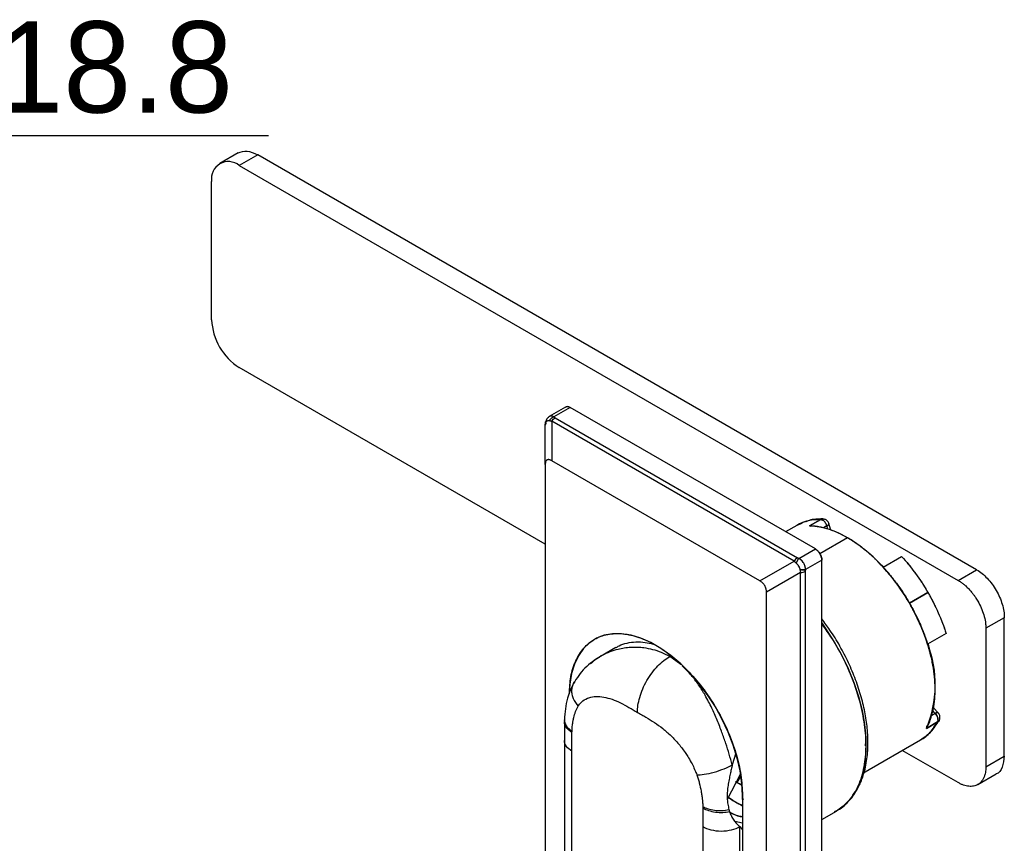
# Model space of a CAD drawing. Header units: millimetres. Extents: x 684 to 1227, y 21 to 405.
# Tile 27 of 28: x 984 to 1059, y 245 to 308. Entities that reach past the tile are written whole.
import ezdxf

# ---------------------------------------------------------------- set-up
doc = ezdxf.new("R2010")
doc.units = ezdxf.units.MM
doc.header["$LTSCALE"] = 2
doc.header["$PDSIZE"] = -1
doc.layers.add('1轮廓实线层', color=7, linetype='Continuous')
doc.layers.add('7标注层', color=3, linetype='Continuous')
doc.styles.add('SLDTEXTSTYLE5', font='TXT', dxfattribs={"width": 0.7})
doc.dimstyles.new('SLDDIMSTYLE0', dxfattribs={"dimtxt": 7, "dimasz": 8.16, "dimexe": 0, "dimexo": 0.0625, "dimgap": 1.75, "dimtad": 2, "dimrnd": 1e-09, "dimzin": 12, "dimdsep": 46, "dimtxsty": 'SLDTEXTSTYLE5', "dimsah": 1, "dimcen": 0.09, "dimadec": 0, "dimazin": 3, "dimtfac": 1, "dimtofl": 0, "dimtmove": 0, "dimatfit": 3, "dimfxl": 1, "dimfrac": 2, "dimtolj": 1, "dimtzin": 12, "dimarcsym": 0})

# ---------------------------------------------------------------- blocks, each defined once
blk = doc.blocks.new('_D_4')
at = {"layer": '7标注层', "color": 0, "lineweight": -2, "transparency": 16777216}
for p, q in [((916.251, 298.835), (908.091, 298.835)), ((924.411, 277.858), (924.411, 298.835)), ((943.211, 291.98), (943.211, 298.835)), ((951.371, 298.835), (1002.697, 298.835))]:
    blk.add_line(p, q, dxfattribs=at)
at = {"layer": '7标注层', "color": 0, "transparency": 16777216}
for points in [[(916.251, 300.195), (916.251, 297.475), (924.411, 298.835)], [(951.371, 300.195), (951.371, 297.475), (943.211, 298.835)]]:
    blk.add_solid(points, dxfattribs=at)
at = {"layer": 'Defpoints', "color": 0, "transparency": 16777216}
for p in [(924.411, 298.835), (943.211, 291.917), (924.411, 277.796)]:
    blk.add_point(p, dxfattribs=at)
at = {"layer": '7标注层', "color": 0, "transparency": 16777216, "insert": (981.114, 307.585), "char_height": 7, "attachment_point": 2}
blk.add_mtext('\\A1;GH=18.8', dxfattribs=at)

msp = doc.modelspace()

# ---------------------------------------------------------------- linework, layer by layer
at = {"layer": '1轮廓实线层'}
for p, q in [((1000.377, 297.495), (998.963, 296.679)), ((1001.877, 297.347), (1000.463, 296.53)), ((1057.031, 265.507), (1001.877, 297.347)), ((1000.463, 296.53), (1055.617, 264.69)), ((998.341, 284.69), (998.341, 295.305)), ((1023.939, 267.464), (1000.463, 281.016)), ((1025.498, 277.993), (1024.236, 277.265)), ((1025.848, 277.959), (1024.594, 277.235)), ((1025.848, 277.959), (1024.594, 277.235)), ((1044.657, 267.101), (1025.848, 277.959)), ((1024.561, 277.216), (1024.587, 277.231)), ((1023.939, 273.585), (1023.939, 276.612)), ((1023.939, 273.585), (1023.939, 276.612)), ((1023.963, 276.814), (1023.944, 276.654)), ((1043.03, 266.167), (1024.439, 276.9)), ((1024.439, 276.9), (1024.439, 273.874)), ((1024.439, 276.9), (1024.439, 273.874)), ((1043.03, 266.167), (1024.439, 276.9)), ((1024.689, 277.164), (1043.28, 266.431)), ((1024.689, 277.164), (1043.28, 266.431)), ((1023.939, 273.585), (1023.939, 184.104)), ((1040.409, 264.654), (1024.439, 273.874)), ((1043.231, 268.916), (1042.371, 268.42)), ((1043.618, 269.07), (1043.231, 268.916)), ((1045.069, 269.36), (1044.22, 268.87)), ((1044.22, 268.87), (1045.069, 269.36)), ((1045.628, 268.93), (1045.63, 268.926)), ((1045.847, 268.554), (1045.701, 269.046)), ((1044.348, 268.835), (1044.22, 268.87)), ((1045.549, 268.871), (1045.274, 268.713)), ((1045.549, 268.871), (1045.29, 268.722)), ((1045.62, 268.629), (1045.549, 268.871)), ((1047.132, 267.956), (1045.007, 266.73)), ((1043.403, 266.377), (1044.657, 267.101)), ((1043.403, 266.377), (1044.657, 267.101)), ((1040.409, 264.654), (1043.03, 266.167)), ((1040.409, 264.654), (1043.03, 266.167)), ((1045.152, 266.243), (1043.898, 265.519)), ((1045.152, 266.243), (1043.898, 265.519)), ((1045.152, 173.484), (1045.152, 266.243)), ((1049.416, 266.136), (1049.897, 265.727)), ((1049.864, 265.708), (1051.278, 266.524)), ((1049.864, 265.708), (1051.278, 266.524)), ((1043.53, 265.301), (1040.909, 263.788)), ((1043.53, 265.301), (1040.909, 263.788)), ((1043.53, 172.793), (1043.53, 265.301)), ((1043.53, 172.793), (1043.53, 265.301)), ((1043.884, 265.386), (1043.884, 172.878)), ((1043.884, 265.386), (1043.884, 172.878)), ((1055.617, 264.69), (1057.031, 265.507)), ((1040.909, 174.307), (1040.909, 263.788)), ((1051.882, 262.942), (1053.296, 263.758)), ((1053.296, 263.758), (1051.882, 262.942)), ((1059.152, 261.832), (1057.738, 261.016)), ((1059.152, 251.217), (1059.152, 261.832)), ((1054.683, 260.628), (1053.268, 259.811)), ((1054.683, 260.628), (1053.268, 259.811)), ((1057.738, 261.016), (1057.738, 250.401)), ((1029.357, 259.548), (1028.173, 258.864)), ((1034.34, 258.232), (1033.484, 258.853)), ((1053.851, 254.492), (1053.677, 254.675)), ((1054.078, 254.536), (1053.725, 254.909)), ((1025.406, 254.014), (1025.403, 253.842)), ((1025.403, 253.842), (1025.403, 252.407)), ((1053.185, 253.342), (1054.034, 253.832)), ((1054.034, 253.832), (1053.185, 253.342)), ((1053.57, 254.33), (1053.851, 254.492)), ((1053.592, 254.342), (1053.851, 254.492)), ((1053.938, 254.535), (1053.941, 254.532)), ((1053.185, 253.342), (1053.219, 253.47)), ((1025.989, 251.599), (1025.989, 253.026)), ((1048.29, 249.898), (1052.73, 252.461)), ((1048.504, 252.011), (1048.529, 252.342)), ((1025.989, 205.124), (1025.989, 251.599)), ((1055.617, 249.176), (1051.328, 251.652)), ((1038.56, 251.44), (1038.283, 250.545)), ((1057.738, 250.401), (1059.152, 251.217)), ((1038.911, 249.862), (1037.902, 247.892)), ((1038.534, 249.254), (1038.63, 249.167)), ((1038.949, 249.7), (1038.646, 249.176)), ((1038.661, 249.202), (1038.949, 249.7)), ((1038.82, 249.685), (1038.944, 249.756)), ((1057.116, 249.027), (1058.531, 249.844)), ((1038.646, 249.176), (1038.646, 249.176)), ((1039.005, 249.01), (1038.646, 249.176)), ((1038.646, 249.176), (1039.007, 248.982)), ((1039.069, 248.035), (1039.071, 247.871)), ((1039.148, 247.915), (1039.071, 247.871)), ((1039.071, 247.871), (1039.071, 193.163)), ((1036.03, 247.229), (1036.03, 245.802)), ((1038.957, 247.492), (1039.071, 247.417)), ((1038.959, 247.491), (1039.071, 247.417)), ((1045.152, 246.354), (1046.267, 246.998)), ((1036.03, 245.802), (1036.03, 199.328)), ((1038.47, 246.221), (1039.071, 246.085)), ((1038.471, 246.22), (1039.071, 246.085)), ((1038.857, 245.802), (1038.82, 245.833)), ((1038.857, 245.802), (1039.074, 245.555)), ((1038.859, 199.328), (1038.859, 245.8))]:
    msp.add_line(p, q, dxfattribs=at)
at = {"layer": '1轮廓实线层', "flags": 128}
for points in [[(1045.549, 268.871), (1045.611, 268.912), (1045.659, 268.952), (1045.69, 268.99), (1045.703, 269.025), (1045.699, 269.051)], [(1045.117, 261.461), (1045.442, 261.006), (1046.081, 260.017), (1046.66, 258.987), (1047.17, 257.929), (1047.607, 256.854), (1047.965, 255.776), (1048.24, 254.707), (1048.428, 253.658), (1048.529, 252.643), (1048.539, 251.672), (1048.461, 250.757), (1048.293, 249.909), (1048.039, 249.137), (1047.701, 248.45), (1047.282, 247.857), (1046.789, 247.363), (1046.267, 246.998)], [(1039.071, 248.198), (1039.026, 249.115), (1038.891, 250.071), (1038.67, 251.054), (1038.364, 252.051), (1037.977, 253.047), (1037.516, 254.029), (1036.985, 254.984), (1036.393, 255.9), (1035.747, 256.763), (1035.057, 257.563), (1034.33, 258.287), (1033.578, 258.927), (1032.81, 259.474), (1032.037, 259.92), (1031.27, 260.26), (1030.518, 260.488), (1029.791, 260.602), (1029.1, 260.6), (1028.455, 260.483), (1027.863, 260.251), (1027.332, 259.908), (1026.871, 259.458), (1026.484, 258.908), (1026.178, 258.266), (1025.956, 257.539), (1025.822, 256.737), (1025.778, 256.011)], [(1054.089, 254.52), (1054.084, 254.528), (1054.061, 254.548), (1054.024, 254.555), (1053.976, 254.547), (1053.917, 254.526), (1053.851, 254.492)], [(1025.403, 252.415), (1025.403, 229.904), (1025.403, 205.941)]]:
    msp.add_lwpolyline(points, dxfattribs=at)
at = {"layer": '1轮廓实线层'}
for centre, radius, start, end in [((999.635, 295.515), 1.31, 50.79671, 189.21404), ((1002.947, 284.9), 4.61, 182.60548, 237.39452), ((1044.937, 265.879), 3.484, 87.83161, 119.32691), ((1043.873, 262.672), 6.208, 58.33703, 86.79486), ((1041.128, 257.874), 11.734, 41.88334, 59.22566), ((1038.001, 254.928), 16.029, 17.73759, 42.26241), ((1045.287, 256.678), 8.574, 337.09872, 21.4315), ((1050.986, 255.426), 3.44, 300.46228, 332.38372), ((1043.139, 255.43), 9.006, 235.16928, 243.14765)]:
    msp.add_arc(centre, radius, start, end, dxfattribs=at)
for points, knots in [([(1000.377, 297.495), (1000.596, 297.574), (1001.034, 297.733), (1001.596, 297.475), (1001.877, 297.347)], [0, 0, 0, 0, 0.499949, 1, 1, 1, 1]), ([(1025.848, 277.959), (1025.782, 277.989), (1025.651, 278.049), (1025.549, 278.012), (1025.498, 277.993)], [0, 0, 0, 0, 0.500634, 1, 1, 1, 1]), ([(1025.498, 277.993), (1025.523, 278.005), (1025.574, 278.027), (1025.69, 278.03), (1025.786, 277.987), (1025.848, 277.959)], [0, 0, 0, 0, 0.262272, 0.520315, 1, 1, 1, 1]), ([(1024.259, 277.278), (1024.221, 277.253), (1024.147, 277.202), (1024.063, 277.095), (1024.002, 276.978), (1023.979, 276.895), (1023.968, 276.856)], [0, 0, 0, 0, 0.274938, 0.53727, 0.781266, 1, 1, 1, 1]), ([(1024.594, 277.235), (1024.537, 277.265), (1024.448, 277.311), (1024.334, 277.309), (1024.254, 277.281), (1024.19, 277.23), (1024.163, 277.179), (1024.151, 277.157)], [0, 0, 0, 0, 0.3156237, 0.4920388, 0.6769376, 0.8615514, 1, 1, 1, 1]), ([(1024.594, 277.235), (1024.53, 277.212), (1024.461, 277.174), (1024.34, 277.073), (1024.287, 277.01), (1024.249, 276.947)], [0, 0, 0, 0, 0.5, 0.5, 1, 1, 1, 1]), ([(1024.249, 276.947), (1024.287, 277.01), (1024.34, 277.072), (1024.461, 277.174), (1024.529, 277.212), (1024.594, 277.235)], [0, 0, 0, 0, 0.5, 0.5, 1, 1, 1, 1]), ([(1024.594, 277.235), (1024.532, 277.267), (1024.409, 277.331), (1024.307, 277.295), (1024.256, 277.276)], [0, 0, 0, 0, 0.501194, 1, 1, 1, 1]), ([(1024.594, 277.235), (1024.608, 277.222), (1024.636, 277.197), (1024.671, 277.175), (1024.689, 277.164)], [0, 0, 0, 0, 0.500068, 1, 1, 1, 1]), ([(1023.939, 276.612), (1023.939, 276.625), (1023.94, 276.652), (1023.945, 276.695), (1023.954, 276.738), (1023.962, 276.769), (1023.966, 276.784)], [0, 0, 0, 0, 0.247759, 0.495867, 0.748068, 1, 1, 1, 1]), ([(1023.939, 276.612), (1023.939, 276.63), (1023.94, 276.666), (1023.95, 276.724), (1023.961, 276.764), (1023.966, 276.784)], [0, 0, 0, 0, 0.333507, 0.666496, 1, 1, 1, 1]), ([(1024.023, 276.772), (1024.007, 276.756), (1023.974, 276.723), (1023.95, 276.684), (1023.947, 276.663), (1023.947, 276.661)], [0, 0, 0, 0, 0.471785, 0.94357, 1, 1, 1, 1]), ([(1023.972, 276.86), (1023.967, 276.852), (1023.954, 276.828), (1023.962, 276.801), (1023.966, 276.784)], [0, 0, 0, 0, 0.360046, 1, 1, 1, 1]), ([(1023.966, 276.784), (1023.962, 276.801), (1023.954, 276.828), (1023.967, 276.851), (1023.972, 276.858)], [0, 0, 0, 0, 0.655074, 1, 1, 1, 1]), ([(1023.966, 276.784), (1023.985, 276.846), (1024.021, 276.897), (1024.124, 276.956), (1024.192, 276.966), (1024.249, 276.947)], [0, 0, 0, 0, 0.5, 0.5, 1, 1, 1, 1]), ([(1023.966, 276.784), (1023.97, 276.795), (1023.977, 276.816), (1023.991, 276.845), (1024.011, 276.874), (1024.037, 276.903), (1024.072, 276.928), (1024.111, 276.946), (1024.155, 276.956), (1024.202, 276.959), (1024.234, 276.951), (1024.249, 276.947)], [0, 0, 0, 0, 0.078511, 0.161664, 0.250114, 0.37327, 0.500106, 0.626879, 0.750088, 0.881045, 1, 1, 1, 1]), ([(1024.249, 276.947), (1024.278, 276.939), (1024.336, 276.921), (1024.404, 276.907), (1024.439, 276.9)], [0, 0, 0, 0, 0.500013, 1, 1, 1, 1]), ([(1024.249, 276.947), (1024.278, 276.939), (1024.336, 276.922), (1024.404, 276.907), (1024.439, 276.9)], [0, 0, 0, 0, 0.500017, 1, 1, 1, 1]), ([(1024.439, 276.9), (1024.47, 276.956), (1024.51, 277.009), (1024.597, 277.101), (1024.643, 277.138), (1024.689, 277.164)], [0, 0, 0, 0, 0.5, 0.5, 1, 1, 1, 1]), ([(1024.439, 276.9), (1024.471, 276.956), (1024.511, 277.01), (1024.598, 277.102), (1024.644, 277.139), (1024.689, 277.164)], [0, 0, 0, 0, 0.5, 0.5, 1, 1, 1, 1]), ([(1024.439, 273.874), (1024.421, 273.883), (1024.386, 273.903), (1024.32, 273.932), (1024.24, 273.956), (1024.149, 273.961), (1024.07, 273.935), (1024.008, 273.879), (1023.966, 273.798), (1023.947, 273.717), (1023.94, 273.645), (1023.939, 273.605), (1023.939, 273.585)], [0, 0, 0, 0, 0.066, 0.129879, 0.250087, 0.375055, 0.500002, 0.62495, 0.749916, 0.870109, 0.93397, 1, 1, 1, 1]), ([(1024.439, 273.874), (1024.422, 273.883), (1024.389, 273.902), (1024.322, 273.931), (1024.252, 273.953), (1024.185, 273.959), (1024.127, 273.954), (1024.076, 273.935), (1024.033, 273.902), (1023.997, 273.858), (1023.965, 273.793), (1023.947, 273.714), (1023.939, 273.642), (1023.939, 273.604), (1023.939, 273.585)], [0, 0, 0, 0, 0.062619, 0.124526, 0.250002, 0.334023, 0.395027, 0.499997, 0.57995, 0.640488, 0.750001, 0.875473, 0.937377, 1, 1, 1, 1]), ([(1045.069, 269.36), (1044.737, 269.347), (1044.069, 269.321), (1043.511, 269.052), (1043.231, 268.916)], [0, 0, 0, 0, 0.496568, 1, 1, 1, 1]), ([(1045.227, 269.404), (1044.862, 269.401), (1044.395, 269.397), (1044.004, 269.227), (1043.92, 269.191)], [0, 0, 0, 0, 0.783387, 1, 1, 1, 1]), ([(1045.069, 269.36), (1045.118, 269.384), (1045.18, 269.416), (1045.243, 269.398), (1045.256, 269.394)], [0, 0, 0, 0, 0.783651, 1, 1, 1, 1]), ([(1045.227, 269.402), (1045.221, 269.402), (1045.167, 269.407), (1045.115, 269.382), (1045.069, 269.36)], [0, 0, 0, 0, 0.107817, 1, 1, 1, 1]), ([(1045.069, 269.36), (1045.107, 269.359), (1045.153, 269.348), (1045.249, 269.299), (1045.301, 269.26), (1045.396, 269.164), (1045.439, 269.106), (1045.507, 268.987), (1045.532, 268.926), (1045.549, 268.871)], [0, 0, 0, 0, 0.25, 0.25, 0.5, 0.5, 0.75, 0.75, 1, 1, 1, 1]), ([(1045.549, 268.871), (1045.532, 268.926), (1045.507, 268.987), (1045.439, 269.106), (1045.396, 269.164), (1045.301, 269.26), (1045.249, 269.299), (1045.153, 269.348), (1045.107, 269.359), (1045.069, 269.36)], [0, 0, 0, 0, 0.25, 0.25, 0.5, 0.5, 0.75, 0.75, 1, 1, 1, 1]), ([(1045.701, 269.028), (1045.697, 269.044), (1045.686, 269.096), (1045.643, 269.176), (1045.575, 269.263), (1045.487, 269.332), (1045.389, 269.378), (1045.311, 269.4), (1045.267, 269.4), (1045.257, 269.4)], [0, 0, 0, 0, 0.078912, 0.253189, 0.431845, 0.610521, 0.784851, 0.951059, 1, 1, 1, 1]), ([(1045.66, 269.088), (1045.665, 269.085), (1045.694, 269.069), (1045.715, 269.028), (1045.678, 268.966), (1045.622, 268.918), (1045.583, 268.891), (1045.56, 268.878), (1045.549, 268.871)], [0, 0, 0, 0, 0.058857, 0.372012, 0.685274, 0.840286, 0.920474, 1, 1, 1, 1]), ([(1044.348, 268.835), (1044.327, 268.844), (1044.283, 268.865), (1044.242, 268.869), (1044.22, 268.87)], [0, 0, 0, 0, 0.4636698, 1, 1, 1, 1]), ([(1047.132, 267.956), (1047.069, 267.992), (1046.944, 268.063), (1046.756, 268.162), (1046.568, 268.255), (1046.318, 268.371), (1046.007, 268.5), (1045.638, 268.628), (1045.273, 268.73), (1044.914, 268.805), (1044.562, 268.855), (1044.334, 268.865), (1044.22, 268.87)], [0, 0, 0, 0, 0.062368, 0.124794, 0.187329, 0.250023, 0.37489, 0.500013, 0.625009, 0.750002, 0.875157, 1, 1, 1, 1]), ([(1049.864, 265.708), (1049.802, 265.774), (1049.68, 265.907), (1049.492, 266.099), (1049.304, 266.287), (1049.113, 266.469), (1048.92, 266.645), (1048.725, 266.816), (1048.48, 267.022), (1048.183, 267.257), (1047.834, 267.511), (1047.483, 267.747), (1047.249, 267.886), (1047.132, 267.956)], [0, 0, 0, 0, 0.071484, 0.142843, 0.214142, 0.285444, 0.356815, 0.428317, 0.500014, 0.625026, 0.75, 0.875157, 1, 1, 1, 1]), ([(1045.152, 266.243), (1045.152, 266.251), (1045.152, 266.269), (1045.149, 266.308), (1045.141, 266.38), (1045.12, 266.469), (1045.09, 266.559), (1045.055, 266.642), (1045.013, 266.724), (1044.964, 266.801), (1044.911, 266.875), (1044.86, 266.934), (1044.804, 266.991), (1044.757, 267.032), (1044.712, 267.066), (1044.68, 267.087), (1044.664, 267.096), (1044.657, 267.101)], [0, 0, 0, 0, 0.024893, 0.062286, 0.125095, 0.249962, 0.33201, 0.39291, 0.499928, 0.581641, 0.642503, 0.749894, 0.80004, 0.874904, 0.937713, 0.973329, 1, 1, 1, 1]), ([(1044.657, 267.101), (1044.715, 267.067), (1044.778, 267.018), (1044.9, 266.893), (1044.958, 266.815), (1045.055, 266.648), (1045.093, 266.558), (1045.141, 266.39), (1045.152, 266.311), (1045.152, 266.243)], [0, 0, 0, 0, 0.25, 0.25, 0.5, 0.5, 0.75, 0.75, 1, 1, 1, 1]), ([(1043.28, 266.431), (1043.235, 266.405), (1043.188, 266.368), (1043.102, 266.276), (1043.062, 266.223), (1043.03, 266.167)], [0, 0, 0, 0, 0.5, 0.5, 1, 1, 1, 1]), ([(1043.28, 266.431), (1043.236, 266.406), (1043.189, 266.369), (1043.103, 266.278), (1043.063, 266.224), (1043.03, 266.167)], [0, 0, 0, 0, 0.5, 0.5, 1, 1, 1, 1]), ([(1043.03, 266.167), (1043.042, 266.154), (1043.066, 266.127), (1043.106, 266.088), (1043.148, 266.049), (1043.179, 266.024), (1043.194, 266.011)], [0, 0, 0, 0, 0.247759, 0.495867, 0.748068, 1, 1, 1, 1]), ([(1043.03, 266.167), (1043.046, 266.149), (1043.078, 266.114), (1043.133, 266.061), (1043.174, 266.028), (1043.194, 266.011)], [0, 0, 0, 0, 0.333507, 0.666496, 1, 1, 1, 1]), ([(1043.403, 266.377), (1043.364, 266.339), (1043.322, 266.285), (1043.249, 266.156), (1043.217, 266.082), (1043.194, 266.011)], [0, 0, 0, 0, 0.5, 0.5, 1, 1, 1, 1]), ([(1043.194, 266.011), (1043.217, 266.083), (1043.249, 266.157), (1043.323, 266.286), (1043.364, 266.34), (1043.403, 266.377)], [0, 0, 0, 0, 0.5, 0.5, 1, 1, 1, 1]), ([(1043.194, 266.011), (1043.205, 266.002), (1043.227, 265.982), (1043.259, 265.947), (1043.294, 265.904), (1043.332, 265.85), (1043.371, 265.787), (1043.406, 265.721), (1043.437, 265.654), (1043.463, 265.587), (1043.472, 265.542), (1043.477, 265.521)], [0, 0, 0, 0, 0.078511, 0.161664, 0.250114, 0.37327, 0.500106, 0.626879, 0.750088, 0.881045, 1, 1, 1, 1]), ([(1043.194, 266.011), (1043.257, 265.96), (1043.319, 265.876), (1043.422, 265.697), (1043.464, 265.601), (1043.477, 265.521)], [0, 0, 0, 0, 0.5, 0.5, 1, 1, 1, 1]), ([(1043.28, 266.431), (1043.299, 266.421), (1043.337, 266.401), (1043.381, 266.385), (1043.403, 266.377)], [0, 0, 0, 0, 0.4999331, 1, 1, 1, 1]), ([(1043.898, 265.519), (1043.899, 265.538), (1043.9, 265.577), (1043.893, 265.658), (1043.865, 265.806), (1043.775, 266.02), (1043.635, 266.204), (1043.521, 266.303), (1043.454, 266.35), (1043.419, 266.368), (1043.403, 266.377)], [0, 0, 0, 0, 0.058815, 0.125399, 0.250639, 0.499909, 0.749212, 0.87451, 0.940967, 1, 1, 1, 1]), ([(1043.898, 265.519), (1043.899, 265.542), (1043.9, 265.59), (1043.892, 265.667), (1043.875, 265.749), (1043.848, 265.837), (1043.812, 265.926), (1043.758, 266.029), (1043.685, 266.138), (1043.593, 266.242), (1043.498, 266.323), (1043.434, 266.359), (1043.403, 266.377)], [0, 0, 0, 0, 0.073564, 0.151541, 0.233689, 0.319595, 0.408665, 0.500137, 0.63614, 0.76607, 0.887782, 1, 1, 1, 1]), ([(1049.511, 266.048), (1049.629, 265.962), (1049.768, 265.86), (1049.9, 265.728), (1049.92, 265.707)], [0, 0, 0, 0, 0.843182, 1, 1, 1, 1]), ([(1051.278, 266.524), (1051.34, 266.456), (1051.465, 266.319), (1051.648, 266.107), (1051.858, 265.854), (1052.094, 265.557), (1052.352, 265.213), (1052.602, 264.861), (1052.843, 264.501), (1053.075, 264.133), (1053.222, 263.883), (1053.296, 263.758)], [0, 0, 0, 0, 0.0832262, 0.1664128, 0.2496384, 0.3745228, 0.5000085, 0.6251262, 0.750089, 0.8748948, 1, 1, 1, 1]), ([(1051.278, 266.524), (1051.651, 266.118), (1052.012, 265.676), (1052.69, 264.747), (1053.007, 264.258), (1053.296, 263.758)], [0, 0, 0, 0, 0.5, 0.5, 1, 1, 1, 1]), ([(1043.477, 265.521), (1043.484, 265.483), (1043.497, 265.405), (1043.519, 265.336), (1043.53, 265.301)], [0, 0, 0, 0, 0.500013, 1, 1, 1, 1]), ([(1043.898, 265.519), (1043.846, 265.504), (1043.779, 265.495), (1043.63, 265.496), (1043.55, 265.505), (1043.477, 265.521)], [0, 0, 0, 0, 0.5, 0.5, 1, 1, 1, 1]), ([(1043.477, 265.521), (1043.484, 265.482), (1043.497, 265.405), (1043.519, 265.336), (1043.53, 265.301)], [0, 0, 0, 0, 0.500017, 1, 1, 1, 1]), ([(1043.477, 265.521), (1043.55, 265.505), (1043.63, 265.496), (1043.779, 265.495), (1043.846, 265.504), (1043.898, 265.519)], [0, 0, 0, 0, 0.5, 0.5, 1, 1, 1, 1]), ([(1043.53, 265.301), (1043.594, 265.301), (1043.661, 265.309), (1043.783, 265.338), (1043.839, 265.36), (1043.884, 265.386)], [0, 0, 0, 0, 0.5, 0.5, 1, 1, 1, 1]), ([(1043.53, 265.301), (1043.595, 265.301), (1043.662, 265.309), (1043.784, 265.338), (1043.84, 265.36), (1043.884, 265.386)], [0, 0, 0, 0, 0.5, 0.5, 1, 1, 1, 1]), ([(1043.898, 265.519), (1043.894, 265.496), (1043.886, 265.451), (1043.885, 265.407), (1043.884, 265.386)], [0, 0, 0, 0, 0.500068, 1, 1, 1, 1]), ([(1049.864, 265.708), (1049.926, 265.639), (1050.05, 265.502), (1050.233, 265.29), (1050.444, 265.038), (1050.68, 264.741), (1050.989, 264.328), (1051.402, 263.737), (1051.882, 262.961), (1052.322, 262.143), (1052.63, 261.491), (1052.839, 261.001), (1052.995, 260.605), (1053.14, 260.208), (1053.226, 259.943), (1053.268, 259.811)], [0, 0, 0, 0, 0.0416195, 0.0832191, 0.1248383, 0.1872901, 0.2500426, 0.350117, 0.5000004, 0.6427581, 0.7499635, 0.8126406, 0.8751677, 0.9375444, 1, 1, 1, 1]), ([(1051.882, 262.942), (1051.593, 263.442), (1051.276, 263.93), (1050.597, 264.86), (1050.237, 265.301), (1049.864, 265.708)], [0, 0, 0, 0, 0.5, 0.5, 1, 1, 1, 1]), ([(1053.268, 259.811), (1053.24, 259.9), (1053.183, 260.076), (1053.091, 260.341), (1052.994, 260.605), (1052.891, 260.87), (1052.782, 261.133), (1052.593, 261.572), (1052.304, 262.18), (1051.888, 262.945), (1051.433, 263.688), (1050.996, 264.322), (1050.594, 264.853), (1050.236, 265.293), (1049.988, 265.569), (1049.864, 265.708)], [0, 0, 0, 0, 0.041712, 0.083356, 0.124973, 0.166601, 0.208279, 0.250046, 0.374962, 0.500014, 0.624925, 0.749982, 0.833342, 0.916578, 1, 1, 1, 1]), ([(1057.031, 265.507), (1057.309, 265.346), (1057.586, 265.122), (1058.099, 264.581), (1058.335, 264.263), (1058.728, 263.583), (1058.885, 263.221), (1059.097, 262.505), (1059.152, 262.153), (1059.152, 261.832)], [0, 0, 0, 0, 0.25, 0.25, 0.5, 0.5, 0.75, 0.75, 1, 1, 1, 1]), ([(1040.909, 263.788), (1040.909, 263.807), (1040.908, 263.846), (1040.901, 263.927), (1040.884, 264.018), (1040.856, 264.111), (1040.823, 264.197), (1040.781, 264.281), (1040.731, 264.359), (1040.675, 264.433), (1040.603, 264.512), (1040.525, 264.577), (1040.459, 264.624), (1040.426, 264.644), (1040.409, 264.654)], [0, 0, 0, 0, 0.062619, 0.124526, 0.250002, 0.334023, 0.395027, 0.499997, 0.57995, 0.640488, 0.750001, 0.875473, 0.937377, 1, 1, 1, 1]), ([(1040.909, 263.788), (1040.909, 263.808), (1040.908, 263.849), (1040.9, 263.93), (1040.881, 264.034), (1040.84, 264.162), (1040.778, 264.29), (1040.699, 264.407), (1040.608, 264.507), (1040.528, 264.576), (1040.461, 264.623), (1040.427, 264.643), (1040.409, 264.654)], [0, 0, 0, 0, 0.066, 0.129879, 0.250087, 0.375055, 0.500002, 0.62495, 0.749916, 0.870109, 0.93397, 1, 1, 1, 1]), ([(1055.617, 264.69), (1055.645, 264.674), (1055.714, 264.633), (1055.852, 264.542), (1056.018, 264.418), (1056.22, 264.245), (1056.427, 264.043), (1056.627, 263.816), (1056.793, 263.603), (1056.954, 263.376), (1057.162, 263.042), (1057.392, 262.586), (1057.589, 262.046), (1057.691, 261.601), (1057.727, 261.297), (1057.737, 261.131), (1057.738, 261.05), (1057.738, 261.016)], [0, 0, 0, 0, 0.024941, 0.062362, 0.125078, 0.17513, 0.250124, 0.321532, 0.375172, 0.425206, 0.500219, 0.62512, 0.750019, 0.874922, 0.937637, 0.973278, 1, 1, 1, 1]), ([(1053.296, 263.758), (1053.584, 263.258), (1053.849, 262.739), (1054.315, 261.687), (1054.517, 261.154), (1054.683, 260.628)], [0, 0, 0, 0, 0.5, 0.5, 1, 1, 1, 1]), ([(1053.296, 263.758), (1053.344, 263.674), (1053.44, 263.506), (1053.578, 263.251), (1053.734, 262.952), (1053.904, 262.606), (1054.084, 262.213), (1054.253, 261.818), (1054.409, 261.421), (1054.554, 261.024), (1054.64, 260.76), (1054.683, 260.628)], [0, 0, 0, 0, 0.083384, 0.166665, 0.249923, 0.374735, 0.500004, 0.625339, 0.750374, 0.875108, 1, 1, 1, 1]), ([(1053.268, 259.811), (1053.102, 260.337), (1052.901, 260.87), (1052.435, 261.923), (1052.17, 262.442), (1051.882, 262.942)], [0, 0, 0, 0, 0.5, 0.5, 1, 1, 1, 1]), ([(1046.267, 246.998), (1046.504, 247.155), (1046.938, 247.442), (1047.424, 247.974), (1047.76, 248.452), (1047.992, 248.875), (1048.161, 249.248), (1048.306, 249.635), (1048.447, 250.1), (1048.614, 250.869), (1048.714, 251.905), (1048.674, 253.174), (1048.5, 254.445), (1048.196, 255.749), (1047.765, 257.069), (1047.214, 258.383), (1046.552, 259.663), (1045.864, 260.796), (1045.365, 261.459), (1045.152, 261.743)], [0, 0, 0, 0, 0.0691597, 0.1264023, 0.1718278, 0.2086034, 0.2380834, 0.2634403, 0.2979871, 0.3419095, 0.425636, 0.5003114, 0.5738105, 0.6477478, 0.7219421, 0.7960922, 0.8702841, 0.9445057, 1, 1, 1, 1]), ([(1046.126, 246.962), (1046.207, 246.992), (1046.699, 247.174), (1047.376, 247.892), (1048.085, 249.074), (1048.474, 250.524), (1048.588, 252.122), (1048.439, 253.864), (1048.016, 255.758), (1047.29, 257.756), (1046.335, 259.692), (1045.531, 260.847), (1045.152, 261.391)], [0, 0, 0, 0, 0.0229187, 0.1379456, 0.2507079, 0.3591188, 0.4615603, 0.5630611, 0.670684, 0.7829286, 0.8977669, 1, 1, 1, 1]), ([(1025.789, 256.002), (1025.812, 256.445), (1025.861, 257.375), (1026.247, 258.557), (1026.861, 259.538), (1027.694, 260.228), (1028.707, 260.603), (1029.864, 260.65), (1031.119, 260.365), (1032.424, 259.76), (1033.729, 258.858), (1034.984, 257.694), (1036.14, 256.312), (1037.154, 254.766), (1037.987, 253.115), (1038.601, 251.425), (1038.996, 249.748), (1039.046, 248.714), (1039.071, 248.198)], [0, 0, 0, 0, 0.057129, 0.119987, 0.182845, 0.245703, 0.308562, 0.37142, 0.434278, 0.497136, 0.559994, 0.622852, 0.68571, 0.748569, 0.811427, 0.874285, 0.937143, 1, 1, 1, 1]), ([(1029.366, 259.534), (1029.441, 259.582), (1029.698, 259.746), (1030.205, 259.9), (1030.875, 259.992), (1031.551, 259.966), (1032.013, 259.854), (1032.223, 259.803)], [0, 0, 0, 0, 0.09843, 0.333728, 0.569026, 0.804323, 1, 1, 1, 1]), ([(1053.296, 259.86), (1053.304, 259.832), (1053.359, 259.63), (1053.379, 259.436), (1053.396, 259.27)], [0, 0, 0, 0, 0.139504, 1, 1, 1, 1]), ([(1053.302, 259.831), (1053.356, 259.597), (1053.41, 259.362), (1053.428, 259.14), (1053.428, 259.138)], [0, 0, 0, 0, 0.990165, 1, 1, 1, 1]), ([(1033.484, 258.853), (1033.277, 258.96), (1032.859, 259.177), (1032.191, 259.391), (1031.578, 259.511), (1031.008, 259.558), (1030.504, 259.553), (1029.999, 259.501), (1029.457, 259.395), (1028.883, 259.217), (1028.308, 258.951), (1027.803, 258.654), (1027.54, 258.405), (1027.418, 258.29)], [0, 0, 0, 0, 0.100105, 0.201161, 0.305328, 0.377009, 0.45803, 0.534382, 0.610734, 0.715203, 0.818219, 0.916088, 1, 1, 1, 1]), ([(1053.185, 253.342), (1053.211, 253.39), (1053.263, 253.487), (1053.335, 253.638), (1053.403, 253.794), (1053.487, 254.009), (1053.58, 254.289), (1053.704, 254.759), (1053.812, 255.388), (1053.862, 256.199), (1053.833, 257.057), (1053.743, 257.803), (1053.633, 258.413), (1053.531, 258.875), (1053.411, 259.342), (1053.316, 259.655), (1053.268, 259.811)], [0, 0, 0, 0, 0.031186, 0.062406, 0.093682, 0.125037, 0.187473, 0.250057, 0.37508, 0.500005, 0.624944, 0.749957, 0.812538, 0.874949, 0.937375, 1, 1, 1, 1]), ([(1028.23, 258.897), (1027.784, 258.609), (1026.911, 258.044), (1026.362, 257.203), (1026.094, 256.791)], [0, 0, 0, 0, 0.510454, 1, 1, 1, 1]), ([(1031.01, 254.566), (1031.01, 254.903), (1031.063, 255.297), (1031.304, 256.14), (1031.493, 256.587), (1031.976, 257.424), (1032.269, 257.811), (1032.878, 258.441), (1033.193, 258.684), (1033.484, 258.853)], [0, 0, 0, 0, 0.25, 0.25, 0.5, 0.5, 0.75, 0.75, 1, 1, 1, 1]), ([(1038.283, 250.545), (1038.206, 250.813), (1038.051, 251.353), (1037.79, 252.185), (1037.545, 252.896), (1037.321, 253.494), (1037.131, 253.971), (1036.927, 254.444), (1036.709, 254.917), (1036.469, 255.397), (1036.221, 255.851), (1035.965, 256.279), (1035.706, 256.676), (1035.43, 257.058), (1035.027, 257.57), (1034.688, 257.896), (1034.449, 258.125)], [0, 0, 0, 0, 0.095038, 0.1912, 0.290339, 0.344561, 0.403738, 0.461837, 0.518128, 0.580773, 0.64655, 0.698455, 0.757588, 0.817311, 0.87121, 1, 1, 1, 1]), ([(1026.141, 256.877), (1025.954, 256.479), (1025.541, 255.597), (1025.454, 254.563), (1025.406, 253.997)], [0, 0, 0, 0, 0.451943, 1, 1, 1, 1]), ([(1026.212, 256.947), (1026.192, 256.929), (1026.09, 256.842), (1026.012, 256.61), (1025.943, 256.298), (1025.968, 255.961), (1026.091, 255.524), (1026.313, 255.23), (1026.457, 255.038)], [0, 0, 0, 0, 0.040472, 0.203102, 0.369183, 0.535263, 0.697893, 1, 1, 1, 1]), ([(1026.457, 255.038), (1026.478, 255.069), (1026.53, 255.148), (1026.647, 255.292), (1026.885, 255.513), (1027.28, 255.72), (1027.829, 255.813), (1028.429, 255.762), (1029.061, 255.586), (1029.708, 255.306), (1030.25, 255.012), (1030.63, 254.791), (1030.847, 254.663), (1030.955, 254.599), (1031.01, 254.566)], [0, 0, 0, 0, 0.024755, 0.062056, 0.125062, 0.249959, 0.37489, 0.499852, 0.624843, 0.749865, 0.874921, 0.93746, 0.96873, 1, 1, 1, 1]), ([(1025.991, 253.125), (1025.994, 253.186), (1025.999, 253.309), (1026.014, 253.488), (1026.037, 253.693), (1026.073, 253.921), (1026.141, 254.25), (1026.233, 254.56), (1026.334, 254.812), (1026.401, 254.946), (1026.438, 255.008), (1026.457, 255.038)], [0, 0, 0, 0, 0.083428, 0.166731, 0.249996, 0.37477, 0.500047, 0.749986, 0.874983, 0.938767, 1, 1, 1, 1]), ([(1031.01, 254.566), (1031.064, 254.536), (1031.172, 254.475), (1031.389, 254.352), (1031.769, 254.135), (1032.311, 253.803), (1032.958, 253.336), (1033.59, 252.783), (1034.19, 252.141), (1034.63, 251.558), (1034.961, 251.042), (1035.188, 250.639), (1035.371, 250.258), (1035.488, 249.98), (1035.54, 249.841), (1035.562, 249.781)], [0, 0, 0, 0, 0.031265, 0.062531, 0.125061, 0.250098, 0.375103, 0.500076, 0.625019, 0.749932, 0.800443, 0.874956, 0.937952, 0.973479, 1, 1, 1, 1]), ([(1053.851, 254.492), (1053.862, 254.498), (1053.885, 254.511), (1053.928, 254.532), (1053.976, 254.549), (1054.026, 254.557), (1054.061, 254.551), (1054.087, 254.532), (1054.091, 254.509), (1054.094, 254.496)], [0, 0, 0, 0, 0.084229, 0.16916, 0.333341, 0.488967, 0.666732, 0.817931, 1, 1, 1, 1]), ([(1054.163, 253.975), (1054.168, 253.983), (1054.189, 254.021), (1054.21, 254.101), (1054.219, 254.208), (1054.203, 254.318), (1054.162, 254.421), (1054.114, 254.499), (1054.075, 254.534), (1054.063, 254.545)], [0, 0, 0, 0, 0.048908, 0.21512, 0.389453, 0.568132, 0.746792, 0.921072, 1, 1, 1, 1]), ([(1025.414, 254.052), (1025.412, 254.044), (1025.377, 253.928), (1025.451, 253.694), (1025.638, 253.38), (1025.875, 253.209), (1025.991, 253.125)], [0, 0, 0, 0, 0.024638, 0.354313, 0.683433, 1, 1, 1, 1]), ([(1025.989, 253.026), (1025.872, 253.106), (1025.633, 253.268), (1025.434, 253.556), (1025.421, 253.754), (1025.415, 253.843)], [0, 0, 0, 0, 0.345928, 0.705581, 1, 1, 1, 1]), ([(1052.73, 252.461), (1053.011, 252.652), (1053.568, 253.03), (1053.958, 253.643), (1054.151, 253.947)], [0, 0, 0, 0, 0.504062, 1, 1, 1, 1]), ([(1052.73, 252.461), (1052.73, 252.461), (1053.02, 252.576), (1053.487, 253.011), (1053.852, 253.56), (1054.034, 253.832)], [0, 0, 0, 0, 0.000139, 0.503637, 1, 1, 1, 1]), ([(1053.851, 254.492), (1053.89, 254.45), (1053.93, 254.398), (1053.999, 254.279), (1054.028, 254.213), (1054.064, 254.082), (1054.071, 254.019), (1054.065, 253.91), (1054.053, 253.866), (1054.034, 253.832)], [0, 0, 0, 0, 0.25, 0.25, 0.5, 0.5, 0.75, 0.75, 1, 1, 1, 1]), ([(1054.034, 253.832), (1054.053, 253.866), (1054.065, 253.91), (1054.071, 254.019), (1054.064, 254.082), (1054.028, 254.213), (1053.999, 254.279), (1053.93, 254.398), (1053.89, 254.45), (1053.851, 254.492)], [0, 0, 0, 0, 0.25, 0.25, 0.5, 0.5, 0.75, 0.75, 1, 1, 1, 1]), ([(1054.158, 253.977), (1054.154, 253.963), (1054.138, 253.9), (1054.08, 253.862), (1054.034, 253.832)], [0, 0, 0, 0, 0.216497, 1, 1, 1, 1]), ([(1054.034, 253.832), (1054.077, 253.861), (1054.124, 253.893), (1054.147, 253.943), (1054.149, 253.948)], [0, 0, 0, 0, 0.891876, 1, 1, 1, 1]), ([(1025.989, 253.026), (1025.989, 253.043), (1025.989, 253.076), (1025.99, 253.109), (1025.991, 253.125)], [0, 0, 0, 0, 0.5, 1, 1, 1, 1]), ([(1053.185, 253.342), (1053.195, 253.362), (1053.213, 253.402), (1053.222, 253.472), (1053.219, 253.522), (1053.217, 253.543)], [0, 0, 0, 0, 0.365193, 0.73739, 1, 1, 1, 1]), ([(1025.989, 251.599), (1025.822, 251.695), (1025.673, 251.817), (1025.463, 252.097), (1025.403, 252.256), (1025.403, 252.415)], [0, 0, 0, 0, 0.5, 0.5, 1, 1, 1, 1]), ([(1059.152, 251.217), (1059.116, 250.925), (1059.044, 250.34), (1058.761, 249.888), (1058.531, 249.844), (1058.531, 249.844)], [0, 0, 0, 0, 0.499949, 0.999898, 1, 1, 1, 1]), ([(1035.562, 249.781), (1035.715, 249.774), (1035.91, 249.785), (1036.368, 249.85), (1036.63, 249.906), (1037.161, 250.055), (1037.429, 250.148), (1037.906, 250.344), (1038.115, 250.448), (1038.283, 250.545)], [0, 0, 0, 0, 0.25, 0.25, 0.5, 0.5, 0.75, 0.75, 1, 1, 1, 1]), ([(1038.283, 250.545), (1038.271, 250.488), (1038.245, 250.372), (1038.206, 250.194), (1038.165, 250.011), (1038.124, 249.823), (1038.081, 249.624), (1038.037, 249.408), (1037.981, 249.108), (1037.925, 248.734), (1037.896, 248.366), (1037.893, 248.084), (1037.903, 247.824), (1037.937, 247.492), (1037.999, 247.243), (1038.033, 247.104)], [0, 0, 0, 0, 0.047144, 0.095686, 0.145669, 0.197123, 0.250066, 0.309665, 0.375089, 0.500051, 0.625008, 0.692985, 0.750024, 0.860273, 1, 1, 1, 1]), ([(1057.738, 250.401), (1057.738, 250.369), (1057.737, 250.29), (1057.727, 250.135), (1057.703, 249.959), (1057.654, 249.753), (1057.583, 249.556), (1057.486, 249.38), (1057.385, 249.246), (1057.268, 249.128), (1057.084, 248.995), (1056.803, 248.891), (1056.434, 248.876), (1056.1, 248.952), (1055.854, 249.052), (1055.716, 249.12), (1055.647, 249.159), (1055.617, 249.176)], [0, 0, 0, 0, 0.024941, 0.062362, 0.125078, 0.17513, 0.250124, 0.321532, 0.375172, 0.425206, 0.500219, 0.62512, 0.750019, 0.874922, 0.937637, 0.973278, 1, 1, 1, 1]), ([(1035.562, 249.781), (1035.581, 249.73), (1035.619, 249.624), (1035.685, 249.414), (1035.786, 249.045), (1035.878, 248.629), (1035.947, 248.221), (1035.986, 247.919), (1036.015, 247.621), (1036.024, 247.427), (1036.028, 247.331)], [0, 0, 0, 0, 0.061147, 0.125019, 0.250017, 0.49996, 0.625045, 0.750014, 0.874817, 1, 1, 1, 1]), ([(1037.996, 248.074), (1038.213, 247.91), (1038.571, 247.637), (1038.929, 247.487), (1039.071, 247.428)], [0, 0, 0, 0, 0.605248, 1, 1, 1, 1]), ([(1039.071, 248.198), (1039.071, 248.17), (1039.071, 248.116), (1039.07, 248.062), (1039.069, 248.035)], [0, 0, 0, 0, 0.500197, 1, 1, 1, 1]), ([(1036.028, 247.331), (1036.142, 247.27), (1036.276, 247.215), (1036.578, 247.123), (1036.746, 247.087), (1037.104, 247.043), (1037.293, 247.035), (1037.67, 247.048), (1037.857, 247.069), (1038.033, 247.104)], [0, 0, 0, 0, 0.25, 0.25, 0.5, 0.5, 0.75, 0.75, 1, 1, 1, 1]), ([(1036.028, 247.331), (1036.029, 247.314), (1036.03, 247.28), (1036.03, 247.246), (1036.03, 247.229)], [0, 0, 0, 0, 0.5, 1, 1, 1, 1]), ([(1036.03, 247.229), (1036.154, 247.158), (1036.3, 247.093), (1036.623, 246.987), (1036.802, 246.947), (1037.171, 246.897), (1037.362, 246.887), (1037.733, 246.898), (1037.913, 246.919), (1038.08, 246.951)], [0, 0, 0, 0, 0.25, 0.25, 0.5, 0.5, 0.75, 0.75, 1, 1, 1, 1]), ([(1038.033, 247.104), (1038.041, 247.078), (1038.056, 247.026), (1038.072, 246.976), (1038.08, 246.951)], [0, 0, 0, 0, 0.500349, 1, 1, 1, 1]), ([(1038.054, 246.926), (1038.264, 246.815), (1038.59, 246.642), (1038.944, 246.577), (1039.071, 246.554)], [0, 0, 0, 0, 0.6412218, 1, 1, 1, 1]), ([(1039.071, 246.554), (1038.946, 246.576), (1038.593, 246.641), (1038.266, 246.814), (1038.054, 246.926)], [0, 0, 0, 0, 0.352042, 1, 1, 1, 1]), ([(1038.08, 246.951), (1038.09, 246.918), (1038.115, 246.847), (1038.16, 246.733), (1038.222, 246.597), (1038.301, 246.451), (1038.396, 246.299), (1038.496, 246.162), (1038.603, 246.036), (1038.71, 245.926), (1038.784, 245.863), (1038.82, 245.833)], [0, 0, 0, 0, 0.069117, 0.152638, 0.24999, 0.375032, 0.500057, 0.632973, 0.749955, 0.879547, 1, 1, 1, 1]), ([(1036.03, 245.802), (1036.197, 245.706), (1036.407, 245.62), (1036.892, 245.499), (1037.167, 245.464), (1037.719, 245.464), (1037.994, 245.498), (1038.48, 245.619), (1038.69, 245.706), (1038.857, 245.802)], [0, 0, 0, 0, 0.25, 0.25, 0.5, 0.5, 0.75, 0.75, 1, 1, 1, 1])]:
    msp.add_open_spline(points, degree=3, knots=knots, dxfattribs=at)
for points in [[(1024.689, 277.164), (1024.653, 277.185), (1024.621, 277.209), (1024.594, 277.235)], [(1024.024, 276.773), (1023.969, 276.726), (1023.939, 276.668), (1023.939, 276.612)], [(1043.403, 266.377), (1043.358, 266.393), (1043.316, 266.411), (1043.28, 266.431)], [(1043.884, 265.386), (1043.884, 265.427), (1043.889, 265.472), (1043.898, 265.519)], [(1039.069, 248.035), (1039.07, 248.089), (1039.071, 248.143), (1039.071, 248.198)], [(1039.071, 247.871), (1039.071, 247.925), (1039.07, 247.98), (1039.069, 248.035)]]:
    msp.add_open_spline(points, degree=3, dxfattribs=at)

# ---------------------------------------------------------------- dimensions: what is measured, and where the dimension line sits
at = {"layer": '7标注层'}
dim = msp.add_linear_dim(base=(924.411, 298.835), p1=(943.211, 291.917), p2=(924.411, 277.796), text='GH=<>', dimstyle='SLDDIMSTYLE0', override={"dimtxsty": 'Standard'}, dxfattribs=at)
dim.commit()
dim.dimension.update_dxf_attribs({"geometry": '_D_4', "text_midpoint": (981.114, 298.835), "dimtype": 160})

doc.saveas('drawing.dxf')
